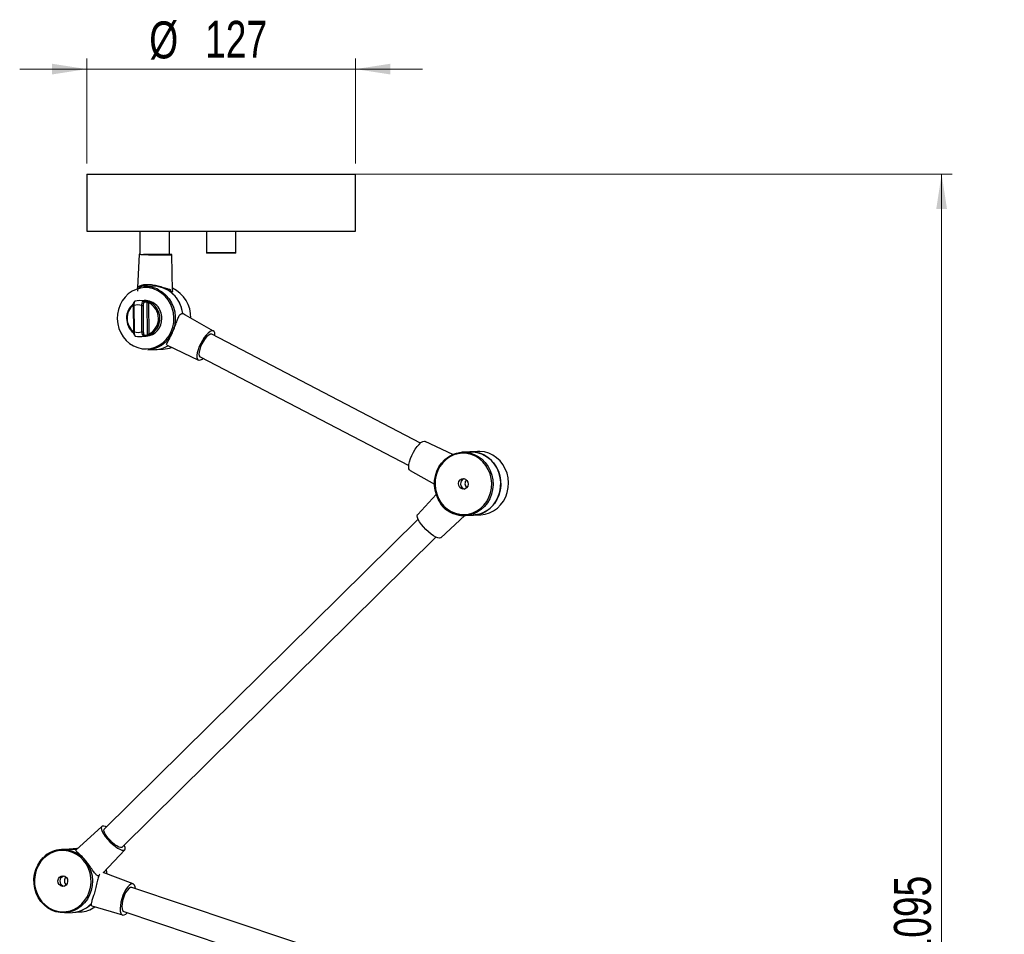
# Model space of a CAD drawing. Header units: millimetres. Extents: x 621 to 846, y 355 to 640.
# Tile 2 of 6: x 628 to 721, y 442 to 528. Entities that reach past the tile are written whole.
import ezdxf

# ---------------------------------------------------------------- set-up
doc = ezdxf.new("R2010")
doc.units = ezdxf.units.MM
doc.styles.add('SLDTEXTSTYLE0', font='TXT', dxfattribs={"width": 0.75})
doc.dimstyles.new('SLDDIMSTYLE0', dxfattribs={"dimtxt": 3.5, "dimasz": 3.302, "dimexe": 0, "dimexo": 0.0625, "dimgap": 0.875, "dimtad": 1, "dimdec": 0, "dimlfac": 5, "dimrnd": 1e-09, "dimzin": 12, "dimdsep": 46, "dimtxsty": 'SLDTEXTSTYLE0', "dimsah": 1, "dimcen": 0.09, "dimadec": 0, "dimazin": 3, "dimtfac": 1, "dimtdec": 0, "dimtofl": 0, "dimtmove": 0, "dimatfit": 3, "dimfxl": 0, "dimfrac": 2, "dimtolj": 1, "dimarcsym": 0})
doc.dimstyles.new('SLDDIMSTYLE1', dxfattribs={"dimtxt": 3.5, "dimasz": 3.302, "dimexe": 0, "dimexo": 0.0625, "dimgap": 0.875, "dimtad": 1, "dimdec": 0, "dimlfac": 5, "dimrnd": 1e-09, "dimzin": 12, "dimdsep": 46, "dimtxsty": 'SLDTEXTSTYLE0', "dimsah": 1, "dimcen": 0.09, "dimadec": 0, "dimazin": 3, "dimtfac": 1, "dimtdec": 0, "dimtmove": 0, "dimatfit": 0, "dimfxl": 0, "dimfrac": 2, "dimtolj": 1, "dimtzin": 12, "dimarcsym": 0})

# ---------------------------------------------------------------- blocks, each defined once
blk = doc.blocks.new('_D')
at = {"color": 7, "linetype": 'Continuous', "lineweight": 0}
for p, q in [((648.449, 513.437), (716.571, 513.437)), ((715.571, 513.437), (715.571, 361.154)), ((657.042, 361.154), (716.571, 361.154))]:
    blk.add_line(p, q, dxfattribs=at)
at = {"color": 7, "linetype": 'Continuous', "lineweight": 18}
for points in [[(715.571, 513.437), (715.063, 510.135), (716.079, 510.135)], [(715.571, 361.154), (716.079, 364.456), (715.063, 364.456)]]:
    blk.add_solid(points, dxfattribs=at)
at = {"color": 7, "linetype": 'Continuous', "lineweight": 18, "char_height": 3.5, "attachment_point": 1, "rotation": 90, "style": 'SLDTEXTSTYLE0'}
for s, insert in [('max. 1095', (711.059, 430.674)), ('761', (711.059, 421.604))]:
    blk.add_mtext(s, dxfattribs=dict(at, insert=insert))
blk = doc.blocks.new('_D_1')
at = {"color": 7, "linetype": 'Continuous', "lineweight": 0}
for p, q in [((634.749, 514.437), (634.749, 524.374)), ((660.149, 514.437), (660.149, 524.374)), ((634.749, 523.374), (628.399, 523.374)), ((660.149, 523.374), (634.749, 523.374)), ((660.149, 523.374), (666.499, 523.374))]:
    blk.add_line(p, q, dxfattribs=at)
at = {"color": 7, "linetype": 'Continuous', "lineweight": 18}
for points in [[(634.749, 523.374), (631.447, 523.882), (631.447, 522.866)], [(660.149, 523.374), (663.451, 522.866), (663.451, 523.882)]]:
    blk.add_solid(points, dxfattribs=at)
at = {"color": 7, "linetype": 'Continuous', "lineweight": 18, "char_height": 3.5, "attachment_point": 1, "style": 'SLDTEXTSTYLE0'}
for s, insert in [('%%c', (640.653, 527.886)), ('127', (645.931, 527.94))]:
    blk.add_mtext(s, dxfattribs=dict(at, insert=insert))

msp = doc.modelspace()

# ---------------------------------------------------------------- linework, layer by layer
at = {"color": 7, "linetype": 'Continuous', "lineweight": 25}
for p, q in [((634.749, 513.437), (634.749, 508.037)), ((634.749, 513.437), (647.449, 513.437)), ((647.449, 513.437), (660.149, 513.437)), ((660.149, 508.037), (660.149, 513.437)), ((634.749, 508.037), (647.449, 508.037)), ((639.749, 508.037), (639.749, 505.868)), ((642.549, 505.837), (642.549, 508.037)), ((646.049, 508.037), (646.049, 506.017)), ((647.449, 508.037), (660.149, 508.037)), ((648.849, 506.017), (648.849, 508.037)), ((639.689, 505.864), (639.532, 502.68)), ((642.549, 505.837), (640.109, 505.837)), ((642.859, 502.398), (642.788, 505.819)), ((647.578, 505.977), (646.089, 505.977)), ((648.809, 505.977), (647.578, 505.977)), ((640.919, 502.837), (640.189, 502.798)), ((639.579, 502.378), (639.59, 502.62)), ((642.64, 502.541), (642.644, 502.298)), ((639.137, 501), (639.156, 498.527)), ((639.137, 501), (639.137, 501)), ((639.198, 500.999), (639.217, 498.526)), ((640.18, 501.496), (639.642, 501.468)), ((639.956, 498.526), (639.937, 500.999)), ((640.068, 501.001), (640.086, 498.528)), ((640.11, 501.416), (640.379, 501.43)), ((640.449, 501.333), (640.18, 501.319)), ((640.473, 498.235), (640.449, 501.333)), ((640.581, 501.269), (640.603, 498.303)), ((644.015, 500.135), (643.816, 500.248)), ((644.072, 500.092), (644.015, 500.135)), ((646.728, 498.597), (644.08, 500.105)), ((639.819, 498.073), (640.357, 498.101)), ((640.404, 498.139), (640.136, 498.125)), ((640.204, 498.221), (640.473, 498.235)), ((666.296, 488.001), (646.561, 498.29)), ((642.328, 497.258), (645.295, 495.849)), ((640.502, 496.807), (641.232, 496.845)), ((641.232, 496.845), (641.962, 496.883)), ((645.451, 496.162), (665.187, 485.873)), ((666.647, 488.179), (666.746, 488.161)), ((669.345, 486.926), (666.746, 488.161)), ((670.963, 487.173), (670.233, 487.135)), ((671.693, 487.211), (670.963, 487.173)), ((665.313, 485.412), (667.621, 484.098)), ((667.79, 483.127), (666.029, 481.254)), ((666.071, 480.803), (636.395, 451.48)), ((668.207, 479.049), (670.485, 481.141)), ((670.341, 481.16), (670.291, 481.114)), ((670.546, 481.143), (671.276, 481.181)), ((671.276, 481.181), (672.006, 481.219)), ((638.082, 449.773), (667.758, 479.096)), ((636.153, 451.733), (633.715, 449.494)), ((633.084, 449.6), (632.354, 449.562)), ((633.814, 449.638), (633.084, 449.6)), ((633.875, 449.641), (633.814, 449.638)), ((636.285, 447.352), (638.332, 449.528)), ((639.121, 446.296), (636.296, 447.363)), ((677.561, 433.032), (639.003, 445.967)), ((635.223, 444.214), (635.007, 444.278)), ((635.221, 444.215), (638.135, 443.357)), ((632.667, 443.57), (633.397, 443.608)), ((633.397, 443.608), (634.127, 443.647)), ((638.24, 443.691), (676.797, 430.757))]:
    msp.add_line(p, q, dxfattribs=at)
at = {"color": 8, "linetype": 'Continuous', "lineweight": 25}
for p, q in [((646.049, 506.017), (647.582, 506.017)), ((647.582, 506.017), (648.849, 506.017)), ((640.156, 502.678), (640.159, 502.89)), ((640.421, 502.951), (640.419, 502.81)), ((642.077, 502.691), (642.076, 502.628))]:
    msp.add_line(p, q, dxfattribs=at)
at = {"color": 7, "linetype": 'Continuous', "lineweight": 25, "flags": 128}
for points in [[(639.749, 505.875), (639.713, 505.871), (639.69, 505.862), (639.739, 505.852), (639.858, 505.842), (640.042, 505.832), (640.282, 505.822), (640.566, 505.813), (640.882, 505.805), (641.215, 505.799), (641.548, 505.795), (641.868, 505.793), (642.157, 505.794), (642.404, 505.797), (642.596, 505.802), (642.725, 505.808), (642.785, 505.817), (642.771, 505.826), (642.687, 505.836), (642.549, 505.846)], [(640.582, 505.837), (640.655, 505.833), (640.859, 505.826), (641.096, 505.821), (641.347, 505.817), (641.587, 505.816), (641.797, 505.816), (641.957, 505.819), (642.053, 505.824), (642.077, 505.831), (642.045, 505.837)], [(641.452, 502.411), (641.059, 502.576), (640.648, 502.673), (640.228, 502.699), (639.811, 502.654), (639.405, 502.539), (639.022, 502.356), (638.67, 502.11), (638.359, 501.807), (638.096, 501.455), (637.887, 501.062), (637.737, 500.638), (637.651, 500.194), (637.631, 499.74), (637.676, 499.287), (637.786, 498.847), (637.958, 498.43), (638.188, 498.047), (638.47, 497.708), (638.797, 497.42), (639.162, 497.19), (639.555, 497.025), (639.966, 496.928), (640.386, 496.902), (640.803, 496.947), (641.209, 497.062), (641.592, 497.245), (641.944, 497.491), (642.255, 497.794), (642.518, 498.146), (642.727, 498.539), (642.877, 498.963), (642.963, 499.407), (642.983, 499.861), (642.938, 500.314), (642.828, 500.754), (642.656, 501.171), (642.426, 501.554), (642.144, 501.893), (641.816, 502.181), (641.452, 502.411)], [(641.53, 502.503), (641.898, 502.272), (642.23, 501.983), (642.518, 501.643), (642.755, 501.26), (642.935, 500.843), (643.055, 500.401), (643.111, 499.946), (643.102, 499.487), (643.029, 499.035), (642.893, 498.602), (642.697, 498.196), (642.446, 497.828), (642.145, 497.507), (641.803, 497.239), (641.426, 497.031), (641.025, 496.889), (640.607, 496.814), (640.502, 496.807)], [(646.855, 498.137), (646.86, 498.26), (646.837, 498.438), (646.776, 498.558), (646.679, 498.616), (646.55, 498.61), (646.396, 498.538), (646.223, 498.406), (646.041, 498.218), (645.856, 497.983), (645.679, 497.714), (645.517, 497.421), (645.378, 497.119), (645.268, 496.823), (645.193, 496.545), (645.156, 496.299), (645.158, 496.096), (645.2, 495.947), (645.28, 495.857), (645.394, 495.831), (645.394, 495.831)], [(646.561, 498.29), (646.527, 498.302), (646.41, 498.292), (646.267, 498.215), (646.108, 498.075), (645.942, 497.882), (645.781, 497.648), (645.633, 497.388), (645.509, 497.117), (645.416, 496.853), (645.36, 496.613), (645.345, 496.411), (645.372, 496.26), (645.438, 496.17), (645.451, 496.162)], [(665.313, 485.412), (665.265, 485.452), (665.204, 485.572), (665.182, 485.749), (665.199, 485.975), (665.256, 486.238), (665.349, 486.527), (665.474, 486.828), (665.625, 487.127), (665.796, 487.41), (665.978, 487.663), (666.162, 487.876), (666.341, 488.037), (666.505, 488.14), (666.647, 488.179)], [(669.205, 481.439), (668.837, 481.669), (668.505, 481.958), (668.217, 482.298), (667.98, 482.681), (667.8, 483.098), (667.68, 483.54), (667.624, 483.996), (667.633, 484.455), (667.706, 484.906), (667.842, 485.34), (668.038, 485.745), (668.289, 486.113), (668.589, 486.435), (668.932, 486.703), (669.309, 486.91), (669.71, 487.053), (670.128, 487.127), (670.233, 487.135)], [(669.206, 481.527), (669.599, 481.361), (670.01, 481.264), (670.43, 481.238), (670.847, 481.283), (671.253, 481.399), (671.636, 481.582), (671.988, 481.828), (672.299, 482.13), (672.562, 482.482), (672.771, 482.875), (672.921, 483.299), (673.007, 483.744), (673.027, 484.198), (672.982, 484.651), (672.872, 485.091), (672.7, 485.507), (672.47, 485.89), (672.188, 486.23), (671.861, 486.518), (671.496, 486.748), (671.103, 486.913), (670.692, 487.01), (670.273, 487.036), (669.855, 486.991), (669.449, 486.875), (669.066, 486.692), (668.715, 486.446), (668.403, 486.144), (668.14, 485.792), (667.931, 485.399), (667.782, 484.975), (667.696, 484.53), (667.675, 484.076), (667.72, 483.623), (667.83, 483.183), (668.002, 482.767), (668.232, 482.384), (668.514, 482.044), (668.842, 481.756), (669.206, 481.527)], [(671.276, 481.181), (671.312, 481.183), (671.736, 481.248), (672.145, 481.382), (672.53, 481.583), (672.881, 481.846), (673.189, 482.165), (673.448, 482.532), (673.652, 482.939), (673.795, 483.375), (673.873, 483.83), (673.886, 484.294), (673.833, 484.755), (673.715, 485.202), (673.534, 485.625), (673.296, 486.012), (673.006, 486.356), (672.67, 486.648), (672.298, 486.881), (671.897, 487.049), (671.478, 487.148), (671.05, 487.176), (670.963, 487.173)], [(670.963, 487.173), (671.333, 487.166), (671.756, 487.09), (672.164, 486.946), (672.547, 486.734), (672.896, 486.462), (673.203, 486.135), (673.459, 485.761), (673.66, 485.349), (673.8, 484.909), (673.875, 484.452), (673.885, 483.988), (673.829, 483.529), (673.707, 483.085), (673.524, 482.667), (673.283, 482.285), (672.991, 481.949), (672.653, 481.666), (672.279, 481.443), (671.878, 481.286), (671.458, 481.197), (671.276, 481.181)], [(672.006, 481.219), (672.421, 481.275), (672.828, 481.401), (673.212, 481.592), (673.564, 481.844), (673.876, 482.153), (674.141, 482.509), (674.351, 482.906), (674.504, 483.333), (674.593, 483.781), (674.619, 484.239), (674.58, 484.697), (674.476, 485.143), (674.311, 485.568), (674.089, 485.96), (673.814, 486.312), (673.493, 486.615), (673.133, 486.862), (672.743, 487.046), (672.333, 487.164), (671.911, 487.213), (671.693, 487.211)], [(670.154, 483.687), (670.009, 483.804), (669.917, 483.973), (669.89, 484.166), (669.934, 484.355), (670.041, 484.51), (670.196, 484.609), (670.374, 484.636), (670.549, 484.587), (670.693, 484.47), (670.786, 484.301), (670.812, 484.108), (670.768, 483.92), (670.661, 483.764), (670.507, 483.665), (670.328, 483.638), (670.154, 483.687)], [(668.091, 479.006), (667.94, 479.026), (667.751, 479.099), (667.533, 479.221), (667.295, 479.387), (667.049, 479.589), (666.807, 479.817), (666.579, 480.061), (666.377, 480.31), (666.209, 480.551), (666.085, 480.774), (666.008, 480.967), (665.984, 481.123), (666.013, 481.233), (666.029, 481.254)], [(670.188, 481.15), (670.217, 481.139), (670.291, 481.114)], [(668.207, 479.049), (668.196, 479.04), (668.091, 479.006)], [(636.603, 451.685), (636.51, 451.725), (636.339, 451.772), (636.211, 451.765), (636.13, 451.705), (636.101, 451.595), (636.125, 451.439), (636.202, 451.246), (636.327, 451.023), (636.494, 450.782), (636.697, 450.534), (636.924, 450.29), (637.167, 450.061), (637.412, 449.859), (637.65, 449.693), (637.868, 449.571), (638.057, 449.498), (638.208, 449.478), (638.208, 449.478)], [(638.082, 449.773), (638.048, 449.75), (637.935, 449.74), (637.78, 449.786), (637.59, 449.884), (637.378, 450.029), (637.157, 450.212), (636.942, 450.421), (636.745, 450.642), (636.579, 450.863), (636.455, 451.069), (636.379, 451.247), (636.358, 451.386), (636.393, 451.478)], [(638.208, 449.478), (638.313, 449.512), (638.369, 449.597), (638.371, 449.731), (638.32, 449.907), (638.29, 449.978)], [(632.667, 443.57), (632.662, 443.57), (632.238, 443.584), (631.82, 443.668), (631.419, 443.82), (631.043, 444.036), (630.702, 444.311), (630.403, 444.64), (630.153, 445.013), (629.959, 445.423), (629.824, 445.86), (629.753, 446.313), (629.746, 446.772), (629.804, 447.226), (629.925, 447.665), (630.107, 448.078), (630.345, 448.456), (630.634, 448.789)], [(630.659, 448.713), (630.373, 448.382), (630.139, 448.007), (629.962, 447.596), (629.847, 447.159), (629.797, 446.708), (629.813, 446.253), (629.894, 445.806), (630.039, 445.377), (630.243, 444.978), (630.503, 444.618), (630.811, 444.306), (631.16, 444.049), (631.541, 443.854), (631.945, 443.726), (632.362, 443.668), (632.782, 443.681), (633.194, 443.766), (633.588, 443.919), (633.955, 444.137), (634.286, 444.415), (634.572, 444.746), (634.806, 445.122), (634.982, 445.533), (635.097, 445.969), (635.147, 446.421), (635.132, 446.875), (635.05, 447.322), (634.906, 447.751), (634.701, 448.15), (634.442, 448.51), (634.134, 448.823), (633.785, 449.079), (633.404, 449.274), (633, 449.402), (632.582, 449.46), (632.163, 449.447), (631.75, 449.363), (631.356, 449.21), (630.989, 448.991), (630.659, 448.713)], [(633.769, 449.544), (633.347, 449.6), (633.084, 449.6)], [(633.084, 449.6), (633.477, 449.591), (633.769, 449.544)], [(632.16, 446.935), (632.313, 447.035), (632.491, 447.063), (632.666, 447.016), (632.812, 446.9), (632.906, 446.732), (632.933, 446.539), (632.891, 446.35), (632.785, 446.194), (632.631, 446.093), (632.453, 446.065), (632.278, 446.112), (632.133, 446.229), (632.039, 446.396), (632.011, 446.589), (632.053, 446.778), (632.16, 446.935)], [(632.352, 446.945), (632.505, 447.045), (632.543, 447.058)], [(636.685, 447.216), (636.631, 447.453), (636.57, 447.655)], [(639.034, 446.309), (638.897, 446.268), (638.746, 446.159), (638.59, 445.988), (638.435, 445.763), (638.289, 445.495), (638.158, 445.195), (638.049, 444.878), (637.967, 444.559), (637.915, 444.252), (637.897, 443.973), (637.912, 443.733), (637.96, 443.545), (638.04, 443.417), (638.146, 443.354), (638.275, 443.361), (638.42, 443.437), (638.574, 443.577), (638.576, 443.579)], [(639.003, 445.967), (638.979, 445.973), (638.861, 445.955), (638.727, 445.867), (638.587, 445.714), (638.448, 445.505), (638.321, 445.253), (638.213, 444.975), (638.13, 444.688), (638.078, 444.409), (638.06, 444.157), (638.078, 443.947), (638.129, 443.793), (638.212, 443.704), (638.24, 443.691)], [(639.339, 445.854), (639.31, 446.026), (639.246, 446.185), (639.153, 446.281), (639.034, 446.309)]]:
    msp.add_lwpolyline(points, dxfattribs=at)
at = {"color": 8, "linetype": 'Continuous', "lineweight": 25, "flags": 128}
for points in [[(639.137, 501), (639.137, 501), (639.139, 501), (639.144, 501), (639.153, 500.999), (639.166, 500.999), (639.181, 500.999), (639.198, 500.999)], [(670.233, 487.135), (670.552, 487.132), (670.972, 487.066), (671.379, 486.932), (671.762, 486.732), (672.113, 486.471), (672.424, 486.156), (672.687, 485.793), (672.896, 485.392), (673.047, 484.961), (673.135, 484.511), (673.159, 484.053), (673.118, 483.596), (673.013, 483.152), (672.846, 482.731), (672.622, 482.343), (672.346, 481.998), (672.023, 481.702), (671.663, 481.464), (671.272, 481.288), (670.861, 481.179), (670.546, 481.143)], [(632.354, 449.562), (632.572, 449.564), (632.994, 449.515), (633.404, 449.397), (633.794, 449.212), (634.154, 448.966), (634.475, 448.663), (634.75, 448.311), (634.972, 447.918), (635.137, 447.494), (635.241, 447.047), (635.28, 446.59), (635.254, 446.132), (635.165, 445.684), (635.012, 445.257), (634.802, 444.86), (634.537, 444.503), (634.225, 444.195), (633.873, 443.943), (633.489, 443.751), (633.082, 443.626), (632.667, 443.57)]]:
    msp.add_lwpolyline(points, dxfattribs=at)
at = {"color": 7, "linetype": 'Continuous', "lineweight": 25}
for centre, radius, start, end in [((646.089, 506.017), 0.04, 180, 270), ((648.809, 506.017), 0.04, 270, 0), ((641.078, 500.226), 2.818, 109.03786, 121.8724), ((640.32, 500.203), 2.598, 62.25461, 92.89707), ((640.967, 499.974), 2.863, 5.48606, 90.95718), ((640.761, 499.861), 3.08, 7.06812, 52.30726), ((641.535, 499.905), 3.041, 358.15892, 64.30773), ((640.279, 499.797), 1.777, 130.05374, 230.3691), ((639.567, 499.948), 1.114, 70.62752, 109.36039), ((639.718, 500.016), 1.454, 74.33682, 105.65109), ((639.95, 504.437), 3.438, 269.78573, 271.96524), ((640.081, 501.321), 0.0998, 359.09374, 72.62745), ((640.196, 499.853), 1.643, 358.09347, 90.55157), ((640.35, 501.335), 0.0998, 359.09374, 72.62745), ((640.72, 501.238), 0.143, 117.96526, 167.2796), ((639.879, 499.781), 1.645, 296.10844, 64.76554), ((639.91, 499.783), 1.747, 296.03608, 64.8379), ((640.216, 499.719), 1.624, 275.00385, 2.79969), ((639.586, 499.576), 1.114, 250.62752, 289.36039), ((639.743, 499.525), 1.454, 254.33682, 285.65109), ((639.969, 501.963), 3.438, 269.78573, 271.96524), ((640.106, 498.218), 0.0979, 287.45718, 1.96983), ((640.375, 498.232), 0.0979, 287.45718, 1.96983), ((640.73, 498.331), 0.13, 192.45378, 245.78877), ((641.094, 499.431), 2.59, 273.05781, 300.99481), ((641.093, 499.433), 2.592, 273.06508, 300.98754), ((641.826, 499.456), 2.577, 273.03066, 291.21729), ((645.255, 496.541), 0.723, 281.07126, 312.65971), ((670.584, 484.149), 0.508, 108.60096, 257.38135), ((671.028, 484.172), 0.525, 137.75366, 228.22865), ((670.415, 483.738), 2.598, 242.25461, 272.89707), ((632.503, 446.93), 2.636, 93.24449, 135.14189), ((632.708, 446.579), 0.511, 134.23959, 257.07721), ((633.146, 446.599), 0.523, 137.54454, 228.43777), ((633.244, 446.252), 2.648, 273.31618, 316.81022), ((633.25, 446.232), 2.628, 273.21288, 311.96368), ((633.984, 446.252), 2.61, 273.14129, 305.64272)]:
    msp.add_arc(centre, radius, start, end, dxfattribs=at)
at = {"color": 8, "linetype": 'Continuous', "lineweight": 25}
for centre, radius, start, end in [((640.232, 499.795), 1.675, 131.46402, 229.98977), ((639.2, 499.224), 0.698, 266.31345, 271.36993)]:
    msp.add_arc(centre, radius, start, end, dxfattribs=at)
at = {"color": 7, "linetype": 'Continuous', "lineweight": 25}
for points, knots in [([(639.59, 502.62), (639.559, 502.638), (639.498, 502.676), (639.622, 502.816), (639.902, 502.95), (640.343, 503.024), (640.858, 503.001), (641.378, 502.902), (641.885, 502.756), (642.337, 502.601), (642.544, 502.56), (642.64, 502.541)], [0, 0, 0, 0, 0.108784, 0.217103, 0.336522, 0.45698, 0.565259, 0.667986, 0.776959, 0.896977, 1, 1, 1, 1]), ([(640.159, 502.89), (640.181, 502.898), (640.226, 502.912), (640.298, 502.93), (640.36, 502.943), (640.401, 502.949), (640.416, 502.951), (640.421, 502.951)], [0, 0, 0, 0, 0.228037, 0.456367, 0.676777, 0.887617, 1, 1, 1, 1]), ([(640.421, 502.951), (640.397, 502.95), (640.358, 502.949), (640.366, 502.958), (640.369, 502.962)], [0, 0, 0, 0, 0.6098093, 1, 1, 1, 1]), ([(642.851, 502.397), (642.846, 502.362), (642.835, 502.291), (642.707, 502.296), (642.644, 502.298)], [0, 0, 0, 0, 0.5050838, 1, 1, 1, 1]), ([(639.312, 501.41), (639.303, 501.408), (639.273, 501.403), (639.232, 501.365), (639.186, 501.298), (639.151, 501.187), (639.134, 501.072), (639.138, 501.006), (639.139, 500.993)], [0, 0, 0, 0, 0.061525, 0.200981, 0.377472, 0.640507, 0.926213, 1, 1, 1, 1]), ([(639.326, 501.416), (639.309, 501.411), (639.276, 501.401), (639.235, 501.332), (639.206, 501.231), (639.193, 501.115), (639.197, 501.034), (639.198, 500.999)], [0, 0, 0, 0, 0.206653, 0.412691, 0.62025, 0.832849, 1, 1, 1, 1]), ([(639.937, 500.999), (639.941, 501.047), (639.951, 501.142), (639.985, 501.269), (640.03, 501.363), (640.074, 501.409), (640.101, 501.414), (640.11, 501.416)], [0, 0, 0, 0, 0.22446, 0.45068, 0.671282, 0.884291, 1, 1, 1, 1]), ([(640.18, 501.319), (640.173, 501.318), (640.153, 501.314), (640.122, 501.279), (640.091, 501.208), (640.071, 501.11), (640.069, 501.037), (640.068, 501.001)], [0, 0, 0, 0, 0.114754, 0.3263, 0.546291, 0.773277, 1, 1, 1, 1]), ([(640.653, 501.364), (640.635, 501.371), (640.596, 501.387), (640.53, 501.407), (640.466, 501.421), (640.411, 501.43), (640.39, 501.43), (640.379, 501.43)], [0, 0, 0, 0, 0.1833419, 0.3982497, 0.6034929, 0.803014, 1, 1, 1, 1]), ([(640.449, 501.333), (640.455, 501.333), (640.465, 501.332), (640.492, 501.324), (640.523, 501.31), (640.554, 501.291), (640.572, 501.276), (640.581, 501.269)], [0, 0, 0, 0, 0.189107, 0.382292, 0.585338, 0.805443, 1, 1, 1, 1]), ([(642.33, 497.261), (642.311, 497.282), (642.269, 497.326), (642.362, 497.514), (642.541, 497.83), (642.775, 498.281), (642.99, 498.782), (643.17, 499.266), (643.328, 499.72), (643.476, 500.069), (643.638, 500.263), (643.76, 500.253), (643.816, 500.248)], [0, 0, 0, 0, 0.085731, 0.183504, 0.2972, 0.411389, 0.51235, 0.607518, 0.709072, 0.822435, 0.917897, 1, 1, 1, 1]), ([(639.156, 498.527), (639.156, 498.521), (639.155, 498.464), (639.169, 498.355), (639.206, 498.237), (639.261, 498.163), (639.319, 498.124), (639.356, 498.125), (639.368, 498.125)], [0, 0, 0, 0, 0.032397, 0.292953, 0.565975, 0.770461, 0.923807, 1, 1, 1, 1]), ([(639.217, 498.526), (639.216, 498.478), (639.214, 498.383), (639.237, 498.259), (639.274, 498.169), (639.315, 498.128), (639.341, 498.126), (639.351, 498.125)], [0, 0, 0, 0, 0.22446, 0.45068, 0.671282, 0.884291, 1, 1, 1, 1]), ([(640.136, 498.125), (640.118, 498.128), (640.084, 498.135), (640.036, 498.199), (639.995, 498.296), (639.968, 498.41), (639.959, 498.49), (639.956, 498.526)], [0, 0, 0, 0, 0.206653, 0.412691, 0.62025, 0.832849, 1, 1, 1, 1]), ([(640.086, 498.528), (640.087, 498.501), (640.09, 498.439), (640.105, 498.352), (640.132, 498.278), (640.166, 498.229), (640.191, 498.224), (640.204, 498.221)], [0, 0, 0, 0, 0.168964, 0.382698, 0.590095, 0.795004, 1, 1, 1, 1]), ([(640.404, 498.139), (640.41, 498.139), (640.425, 498.14), (640.467, 498.147), (640.532, 498.162), (640.607, 498.184), (640.654, 498.203), (640.677, 498.213)], [0, 0, 0, 0, 0.1090342, 0.3125385, 0.5300317, 0.7638355, 1, 1, 1, 1]), ([(640.603, 498.303), (640.592, 498.295), (640.571, 498.277), (640.535, 498.256), (640.504, 498.243), (640.483, 498.237), (640.476, 498.236), (640.473, 498.235)], [0, 0, 0, 0, 0.249498, 0.48631, 0.699345, 0.895396, 1, 1, 1, 1]), ([(670.291, 481.114), (670.185, 481.123), (669.973, 481.142), (669.502, 481.261), (668.994, 481.479), (668.529, 481.821), (668.218, 482.194), (668.131, 482.428), (668.097, 482.52)], [0, 0, 0, 0, 0.17146, 0.342187, 0.530411, 0.720271, 0.890937, 1, 1, 1, 1]), ([(635.893, 447.052), (635.859, 447.049), (635.765, 447.038), (635.587, 447.203), (635.351, 447.508), (635.059, 447.941), (634.713, 448.411), (634.369, 448.812), (634.064, 449.114), (633.821, 449.328), (633.68, 449.444), (633.714, 449.472), (633.726, 449.481)], [0, 0, 0, 0, 0.054, 0.151399, 0.255609, 0.37679, 0.498497, 0.606105, 0.707538, 0.815778, 0.936604, 1, 1, 1, 1]), ([(635.961, 447.211), (635.955, 447.206), (635.897, 447.144), (635.824, 446.864), (635.708, 446.403), (635.577, 445.847), (635.428, 445.326), (635.285, 444.886), (635.169, 444.534), (635.114, 444.292), (635.189, 444.239), (635.223, 444.214)], [0, 0, 0, 0, 0.012262, 0.132312, 0.264665, 0.398169, 0.518176, 0.632028, 0.752803, 0.88582, 1, 1, 1, 1])]:
    msp.add_open_spline(points, degree=3, knots=knots, dxfattribs=at)

# ---------------------------------------------------------------- dimensions: what is measured, and where the dimension line sits
at = {"color": 7, "linetype": 'Continuous', "lineweight": 18}
dim = msp.add_linear_dim(base=(634.749, 523.374), p1=(660.149, 513.437), p2=(634.749, 513.437), text='%%c<>', dimstyle='SLDDIMSTYLE1', dxfattribs=at)
dim.commit()
dim.dimension.update_dxf_attribs({"geometry": '_D_1', "text_midpoint": (647.171, 523.374), "dimtype": 160})
dim = msp.add_linear_dim(base=(715.571, 361.154), p1=(647.449, 513.437), p2=(656.042, 361.154), angle=90, text='<> max.  1095', dimstyle='SLDDIMSTYLE0', dxfattribs=at)
dim.commit()
dim.dimension.update_dxf_attribs({"geometry": '_D', "text_midpoint": (715.571, 437.497), "dimtype": 160})

doc.saveas('drawing.dxf')
